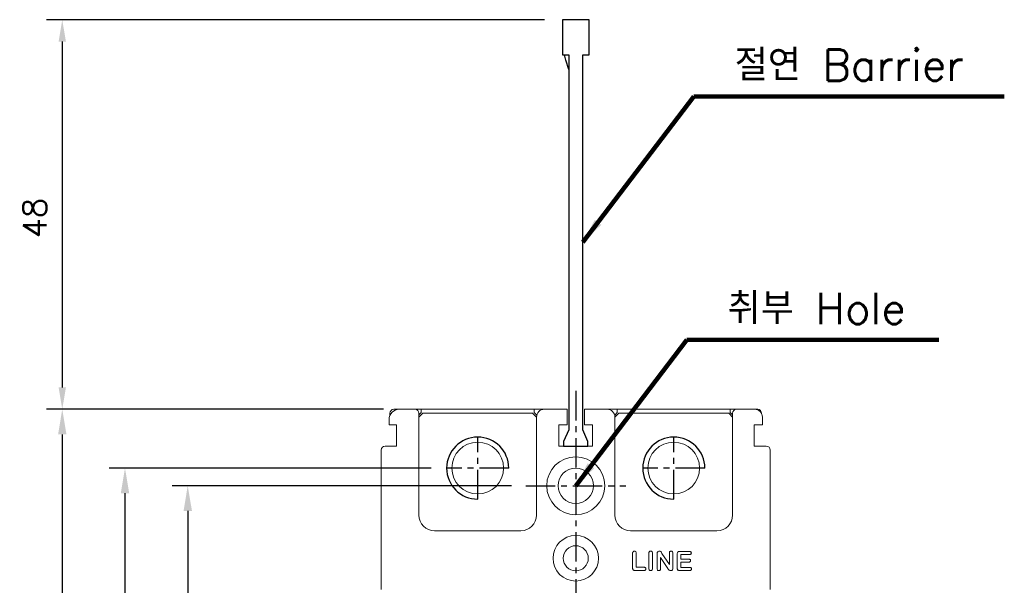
# Model space of a CAD drawing. Extents: x 2148 to 4086, y -907 to 1618.
# Tile 4 of 13: x 2681 to 2807, y 1383 to 1456. Entities that reach past the tile are written whole.
import ezdxf

# ---------------------------------------------------------------- set-up
doc = ezdxf.new("R2010")
doc.units = 0
doc.header["$LTSCALE"] = 3
doc.header["$MEASUREMENT"] = 0
doc.linetypes.add('CENTER', pattern=[2, 1.25, -0.25, 0.25, -0.25])
doc.layers.get('0').update_dxf_attribs({"linetype": 'CONTINUOUS'})
doc.layers.get('Defpoints').update_dxf_attribs({"linetype": 'CONTINUOUS'})
doc.layers.add('cen', color=1, linetype='CENTER')
doc.layers.add('di', color=3, linetype='CONTINUOUS')
doc.styles.add('KIM', font='ROMANS.shx', dxfattribs={"height": 5, "bigfont": 'GSG1.shx'})
doc.styles.get("Standard").update_dxf_attribs({"font": 'romans.shx', "height": 3, "bigfont": 'ghs.shx'})
doc.dimstyles.get("Standard").update_dxf_attribs({"dimtxt": 0.18, "dimasz": 0.18, "dimexe": 0.18, "dimexo": 0.0625, "dimgap": 0.09, "dimtad": 0, "dimtih": 1, "dimtoh": 1, "dimdec": 4, "dimzin": 0, "dimdsep": 46, "dimtxsty": 'Standard', "dimcen": 0.09, "dimadec": 0, "dimazin": 0, "dimtfac": 1, "dimtdec": 4, "dimtofl": 0, "dimtmove": 0, "dimatfit": 3, "dimfxl": 0, "dimtolj": 1, "dimtzin": 0, "dimarcsym": 0})
doc.dimstyles.new('STANDARD$0', dxfattribs={"dimtxt": 5, "dimasz": 5, "dimexe": 1, "dimexo": 2, "dimgap": 2, "dimtad": 1, "dimdec": 4, "dimzin": 12, "dimdsep": 46, "dimtxsty": 'KIM', "dimcen": -1, "dimdle": 0.1, "dimadec": 0, "dimazin": 0, "dimtfac": 1, "dimtdec": 4, "dimtmove": 0, "dimatfit": 3, "dimfxl": 0, "dimtolj": 1, "dimtzin": 0, "dimarcsym": 0})

# ---------------------------------------------------------------- blocks, each defined once
blk = doc.blocks.new('*D17')
at = {"layer": 'Defpoints', "color": 0}
for p in [(2735.69, 1398.41), (2694.67, 1283.41), (2735.69, 1283.41)]:
    blk.add_point(p, dxfattribs=at)
at = {"layer": 'di'}
for p, q in [((2733.69, 1398.41), (2692.67, 1398.41)), ((2694.67, 1395.21), (2694.67, 1286.61)), ((2733.69, 1283.41), (2692.67, 1283.41))]:
    blk.add_line(p, q, dxfattribs=at)
for points in [[(2694.14, 1395.21), (2695.21, 1395.21), (2694.67, 1398.41)], [(2694.14, 1286.61), (2695.21, 1286.61), (2694.67, 1283.41)]]:
    blk.add_solid(points, dxfattribs=at)
at = {"layer": 'di', "insert": (2691.17, 1340.91), "char_height": 3, "attachment_point": 5, "rotation": 90}
blk.add_mtext('\\A1;115', dxfattribs=at)
blk = doc.blocks.new('12323')
for p, q in [((3740.7, 1408.13), (3738.5, 1408.13)), ((3738.5, 1408.13), (3738.5, 1404.73)), ((3743, 1408.13), (3738.5, 1408.13)), ((3743, 1407.33), (3743, 1408.13)), ((3792.3, 1407.98), (3790.8, 1407.33)), ((3792.9, 1407.98), (3792.3, 1407.98)), ((3792.9, 1404.88), (3792.9, 1407.98)), ((3790.8, 1407.33), (3743, 1407.33)), ((3743, 1405.53), (3790.8, 1405.53)), ((3743, 1405.53), (3790.8, 1405.53)), ((3743, 1404.73), (3743, 1405.53)), ((3743.65, 1405.18), (3743, 1404.98)), ((3744.85, 1405.53), (3743.65, 1405.18)), ((3790.8, 1405.53), (3792.3, 1404.88)), ((3792.3, 1404.88), (3792.9, 1404.88)), ((3738.5, 1404.73), (3740.7, 1404.73)), ((3738.5, 1404.73), (3743, 1404.73))]:
    blk.add_line(p, q)
blk = doc.blocks.new('*D85')
at = {"layer": 'Defpoints', "color": 0}
for p in [(2750.15, 1455.61), (2686.67, 1405.91), (2728.95, 1405.91)]:
    blk.add_point(p, dxfattribs=at)
at = {"layer": 'di'}
for p, q in [((2748.15, 1455.61), (2684.67, 1455.61)), ((2686.67, 1452.81), (2686.67, 1408.71)), ((2726.95, 1405.91), (2684.67, 1405.91))]:
    blk.add_line(p, q, dxfattribs=at)
for points in [[(2686.21, 1452.81), (2687.14, 1452.81), (2686.67, 1455.61)], [(2686.21, 1408.71), (2687.14, 1408.71), (2686.67, 1405.91)]]:
    blk.add_solid(points, dxfattribs=at)
at = {"layer": 'di', "insert": (2683.17, 1430.31), "char_height": 3, "attachment_point": 5, "rotation": 90}
blk.add_mtext('\\A1;48', dxfattribs=at)
blk = doc.blocks.new('*D86')
at = {"layer": 'Defpoints', "color": 0}
for p in [(2745.97, 1396.16), (2702.67, 1285.66), (2745.78, 1285.66)]:
    blk.add_point(p, dxfattribs=at)
at = {"layer": 'di'}
for p, q in [((2743.97, 1396.16), (2700.67, 1396.16)), ((2702.67, 1392.96), (2702.67, 1288.86)), ((2743.78, 1285.66), (2700.67, 1285.66))]:
    blk.add_line(p, q, dxfattribs=at)
for points in [[(2702.14, 1392.96), (2703.21, 1392.96), (2702.67, 1396.16)], [(2702.14, 1288.86), (2703.21, 1288.86), (2702.67, 1285.66)]]:
    blk.add_solid(points, dxfattribs=at)
at = {"layer": 'di', "insert": (2699.17, 1340.91), "char_height": 3, "attachment_point": 5, "rotation": 90}
blk.add_mtext('\\A1;110.5', dxfattribs=at)
blk = doc.blocks.new('*D96')
at = {"layer": 'Defpoints', "color": 0}
for p in [(2729.65, 1405.91), (2686.67, 1275.91), (2729.65, 1275.91)]:
    blk.add_point(p, dxfattribs=at)
at = {"layer": 'di'}
for p, q in [((2727.65, 1405.91), (2684.67, 1405.91)), ((2686.67, 1402.71), (2686.67, 1279.11)), ((2727.65, 1275.91), (2684.67, 1275.91))]:
    blk.add_line(p, q, dxfattribs=at)
for points in [[(2686.14, 1402.71), (2687.21, 1402.71), (2686.67, 1405.91)], [(2686.14, 1279.11), (2687.21, 1279.11), (2686.67, 1275.91)]]:
    blk.add_solid(points, dxfattribs=at)
at = {"layer": 'di', "insert": (2683.17, 1340.91), "char_height": 3, "attachment_point": 5, "rotation": 90}
blk.add_mtext('\\A1;130', dxfattribs=at)

msp = doc.modelspace()

# ---------------------------------------------------------------- linework, layer by layer
at = {"color": 7, "linetype": 'Continuous', "lineweight": 15}
for p, q in [((2728.446, 1405.111), (2728.446, 1405.411)), ((2729.646, 1405.911), (2728.946, 1405.911)), ((2729.646, 1405.911), (2731.646, 1405.911)), ((2732.446, 1405.911), (2731.646, 1405.911)), ((2732.146, 1405.211), (2732.446, 1405.511)), ((2732.146, 1405.411), (2732.146, 1392.411)), ((2732.646, 1405.411), (2732.146, 1404.911)), ((2732.446, 1405.511), (2732.446, 1405.911)), ((2732.446, 1405.911), (2746.846, 1405.911)), ((2732.646, 1405.411), (2746.646, 1405.411)), ((2747.146, 1404.911), (2746.646, 1405.411)), ((2746.846, 1405.911), (2746.846, 1405.511)), ((2748.146, 1405.911), (2746.846, 1405.911)), ((2746.846, 1405.511), (2747.182, 1405.175)), ((2747.146, 1392.411), (2747.146, 1404.911)), ((2748.146, 1405.911), (2751.046, 1405.911)), ((2751.046, 1405.911), (2751.046, 1405.411)), ((2751.046, 1405.411), (2751.046, 1403.911)), ((2753.246, 1405.411), (2753.246, 1405.911)), ((2753.246, 1405.911), (2756.146, 1405.911)), ((2753.246, 1403.911), (2753.246, 1405.411)), ((2757.446, 1405.911), (2756.146, 1405.911)), ((2757.11, 1405.175), (2757.446, 1405.511)), ((2757.646, 1405.411), (2757.146, 1404.911)), ((2757.146, 1404.911), (2757.146, 1392.411)), ((2757.446, 1405.511), (2757.446, 1405.911)), ((2757.446, 1405.911), (2771.846, 1405.911)), ((2757.646, 1405.411), (2771.646, 1405.411)), ((2772.146, 1404.911), (2771.646, 1405.411)), ((2771.846, 1405.911), (2771.846, 1405.511)), ((2772.646, 1405.911), (2771.846, 1405.911)), ((2771.846, 1405.511), (2772.146, 1405.211)), ((2772.146, 1392.411), (2772.146, 1405.411)), ((2772.646, 1405.911), (2774.946, 1405.911)), ((2775.346, 1405.911), (2774.946, 1405.911)), ((2775.846, 1405.411), (2775.846, 1405.347)), ((2775.946, 1404.911), (2775.946, 1403.911)), ((2728.346, 1403.911), (2728.346, 1404.611)), ((2728.846, 1403.911), (2728.346, 1403.911)), ((2729.296, 1403.911), (2728.846, 1403.911)), ((2729.296, 1401.211), (2729.296, 1403.911)), ((2751.046, 1403.911), (2749.996, 1403.911)), ((2749.996, 1403.911), (2749.996, 1401.211)), ((2754.296, 1403.911), (2753.246, 1403.911)), ((2754.296, 1401.211), (2754.296, 1403.911)), ((2775.446, 1403.911), (2774.896, 1403.911)), ((2774.896, 1403.911), (2774.896, 1401.211)), ((2775.946, 1403.911), (2775.446, 1403.911)), ((2727.846, 1401.211), (2729.296, 1401.211)), ((2749.996, 1401.211), (2754.296, 1401.211)), ((2774.896, 1401.211), (2776.446, 1401.211)), ((2727.346, 1382.911), (2727.346, 1400.711)), ((2776.946, 1400.711), (2776.946, 1382.911)), ((2734.146, 1390.411), (2745.146, 1390.411)), ((2759.146, 1390.411), (2770.146, 1390.411)), ((2759.396, 1385.662), (2759.396, 1387.532)), ((2759.865, 1387.532), (2759.865, 1385.767)), ((2761.459, 1385.628), (2761.459, 1387.533)), ((2761.927, 1387.533), (2761.927, 1385.628)), ((2762.521, 1385.61), (2762.521, 1387.475)), ((2763.133, 1387.536), (2764.084, 1386.111)), ((2764.084, 1386.111), (2764.084, 1387.549)), ((2764.521, 1387.549), (2764.521, 1385.648)), ((2765.084, 1385.66), (2765.084, 1387.468)), ((2765.371, 1387.767), (2766.655, 1387.767)), ((2766.655, 1387.392), (2765.552, 1387.392)), ((2765.552, 1387.392), (2765.552, 1386.798)), ((2763.885, 1385.617), (2762.959, 1387.017)), ((2762.959, 1387.017), (2762.959, 1385.609)), ((2765.552, 1386.798), (2766.567, 1386.798)), ((2766.567, 1386.423), (2765.552, 1386.423)), ((2765.552, 1386.423), (2765.552, 1385.736)), ((2760.857, 1385.361), (2759.683, 1385.361)), ((2759.865, 1385.767), (2760.857, 1385.767)), ((2766.693, 1385.361), (2765.371, 1385.361)), ((2765.552, 1385.736), (2766.693, 1385.736))]:
    msp.add_line(p, q, dxfattribs=at)
for centre, radius in [((2739.646, 1398.411), 3.3), ((2764.646, 1398.411), 3.3), ((2752.146, 1396.161), 3.7), ((2752.146, 1396.161), 2.25), ((2752.146, 1386.911), 2.9), ((2752.146, 1386.911), 1.6)]:
    msp.add_circle(centre, radius, dxfattribs=at)
for centre, radius, start, end in [((2729.646, 1404.611), 1.3, 90, 180), ((2728.946, 1405.411), 0.5, 90, 180), ((2731.646, 1405.411), 0.5, 0, 90), ((2748.146, 1404.911), 1, 90, 180), ((2756.146, 1404.911), 1, 0, 90), ((2772.646, 1405.411), 0.5, 90, 180), ((2774.946, 1404.911), 1, 0, 90), ((2775.346, 1405.411), 0.5, 0, 90), ((2727.846, 1400.711), 0.5, 90, 180), ((2776.446, 1400.711), 0.5, 0, 90), ((2734.146, 1392.411), 2, 180, 270), ((2745.146, 1392.411), 2, 270, 0), ((2759.146, 1392.411), 2, 180, 270), ((2770.146, 1392.411), 2, 270, 0)]:
    msp.add_arc(centre, radius, start, end, dxfattribs=at)
for centre in [(2739.646, 1398.411), (2764.646, 1398.411)]:
    msp.add_arc(centre, 3.96, 0.00001, 270)
for points, knots in [([(2759.396, 1387.532), (2759.398, 1387.572), (2759.401, 1387.651), (2759.449, 1387.755), (2759.534, 1387.821), (2759.597, 1387.827), (2759.628, 1387.83)], [0, 0, 0, 0, 0.2808657, 0.5602219, 0.7799357, 1, 1, 1, 1]), ([(2759.628, 1387.83), (2759.668, 1387.825), (2759.749, 1387.814), (2759.855, 1387.701), (2759.861, 1387.596), (2759.865, 1387.532)], [0, 0, 0, 0, 0.2800274, 0.5596631, 1, 1, 1, 1]), ([(2761.459, 1387.533), (2761.46, 1387.573), (2761.464, 1387.652), (2761.512, 1387.756), (2761.596, 1387.82), (2761.659, 1387.827), (2761.691, 1387.83)], [0, 0, 0, 0, 0.28097965, 0.56029854, 0.78003972, 1, 1, 1, 1]), ([(2761.691, 1387.83), (2761.731, 1387.825), (2761.812, 1387.814), (2761.917, 1387.702), (2761.923, 1387.597), (2761.927, 1387.533)], [0, 0, 0, 0, 0.2800629, 0.5597271, 1, 1, 1, 1]), ([(2762.521, 1387.475), (2762.522, 1387.511), (2762.522, 1387.574), (2762.539, 1387.635), (2762.546, 1387.662)], [0, 0, 0, 0, 0.5602654, 1, 1, 1, 1]), ([(2762.546, 1387.662), (2762.561, 1387.688), (2762.589, 1387.741), (2762.676, 1387.809), (2762.752, 1387.822), (2762.799, 1387.83)], [0, 0, 0, 0, 0.2808633, 0.5617966, 1, 1, 1, 1]), ([(2762.799, 1387.83), (2762.843, 1387.824), (2762.933, 1387.814), (2763.044, 1387.693), (2763.099, 1387.596), (2763.133, 1387.536)], [0, 0, 0, 0, 0.2786181, 0.55805712, 1, 1, 1, 1]), ([(2764.084, 1387.549), (2764.085, 1387.587), (2764.088, 1387.662), (2764.132, 1387.76), (2764.211, 1387.821), (2764.27, 1387.827), (2764.3, 1387.83)], [0, 0, 0, 0, 0.281042, 0.5604216, 0.7799836, 1, 1, 1, 1]), ([(2764.3, 1387.83), (2764.338, 1387.825), (2764.414, 1387.816), (2764.512, 1387.708), (2764.517, 1387.61), (2764.521, 1387.549)], [0, 0, 0, 0, 0.2800912, 0.5595827, 1, 1, 1, 1]), ([(2765.084, 1387.468), (2765.085, 1387.513), (2765.088, 1387.603), (2765.154, 1387.718), (2765.265, 1387.763), (2765.336, 1387.766), (2765.371, 1387.767)], [0, 0, 0, 0, 0.28128453, 0.55877118, 0.77879412, 1, 1, 1, 1]), ([(2766.655, 1387.767), (2766.686, 1387.766), (2766.749, 1387.764), (2766.83, 1387.723), (2766.88, 1387.655), (2766.884, 1387.606), (2766.886, 1387.581)], [0, 0, 0, 0, 0.2809739, 0.5600561, 0.7799126, 1, 1, 1, 1]), ([(2766.886, 1387.581), (2766.882, 1387.549), (2766.875, 1387.485), (2766.788, 1387.4), (2766.705, 1387.395), (2766.655, 1387.392)], [0, 0, 0, 0, 0.2802534, 0.5598145, 1, 1, 1, 1]), ([(2766.567, 1386.798), (2766.598, 1386.797), (2766.66, 1386.795), (2766.739, 1386.753), (2766.784, 1386.685), (2766.788, 1386.637), (2766.79, 1386.612)], [0, 0, 0, 0, 0.280944, 0.5598538, 0.7797258, 1, 1, 1, 1]), ([(2766.79, 1386.612), (2766.787, 1386.581), (2766.78, 1386.519), (2766.698, 1386.433), (2766.617, 1386.427), (2766.567, 1386.423)], [0, 0, 0, 0, 0.2805961, 0.5603915, 1, 1, 1, 1]), ([(2759.683, 1385.361), (2759.638, 1385.363), (2759.548, 1385.367), (2759.437, 1385.443), (2759.4, 1385.557), (2759.398, 1385.627), (2759.396, 1385.662)], [0, 0, 0, 0, 0.2810175, 0.5580065, 0.7785846, 1, 1, 1, 1]), ([(2760.857, 1385.767), (2760.891, 1385.765), (2760.958, 1385.762), (2761.042, 1385.714), (2761.095, 1385.642), (2761.1, 1385.589), (2761.103, 1385.563)], [0, 0, 0, 0, 0.2806806, 0.5598421, 0.779818, 1, 1, 1, 1]), ([(2761.103, 1385.563), (2761.099, 1385.529), (2761.09, 1385.462), (2760.998, 1385.372), (2760.911, 1385.365), (2760.857, 1385.361)], [0, 0, 0, 0, 0.2801536, 0.5601596, 1, 1, 1, 1]), ([(2761.691, 1385.33), (2761.651, 1385.335), (2761.571, 1385.347), (2761.469, 1385.461), (2761.463, 1385.565), (2761.459, 1385.628)], [0, 0, 0, 0, 0.2795985, 0.5595392, 1, 1, 1, 1]), ([(2761.927, 1385.628), (2761.926, 1385.588), (2761.923, 1385.507), (2761.873, 1385.403), (2761.786, 1385.339), (2761.722, 1385.333), (2761.691, 1385.33)], [0, 0, 0, 0, 0.28088434, 0.56005393, 0.77983742, 1, 1, 1, 1]), ([(2762.74, 1385.33), (2762.702, 1385.335), (2762.627, 1385.345), (2762.532, 1385.453), (2762.525, 1385.55), (2762.521, 1385.61)], [0, 0, 0, 0, 0.2797316, 0.5593887, 1, 1, 1, 1]), ([(2762.959, 1385.609), (2762.957, 1385.571), (2762.954, 1385.496), (2762.907, 1385.4), (2762.828, 1385.339), (2762.769, 1385.333), (2762.74, 1385.33)], [0, 0, 0, 0, 0.28095779, 0.56032232, 0.78007924, 1, 1, 1, 1]), ([(2764.262, 1385.33), (2764.215, 1385.334), (2764.12, 1385.342), (2763.989, 1385.456), (2763.925, 1385.556), (2763.885, 1385.617)], [0, 0, 0, 0, 0.2793553, 0.5588475, 1, 1, 1, 1]), ([(2764.521, 1385.648), (2764.519, 1385.604), (2764.516, 1385.517), (2764.464, 1385.401), (2764.365, 1385.337), (2764.296, 1385.332), (2764.262, 1385.33)], [0, 0, 0, 0, 0.2809844, 0.5602282, 0.7796144, 1, 1, 1, 1]), ([(2765.371, 1385.361), (2765.326, 1385.363), (2765.236, 1385.366), (2765.125, 1385.442), (2765.088, 1385.555), (2765.085, 1385.625), (2765.084, 1385.66)], [0, 0, 0, 0, 0.28105427, 0.55804835, 0.77861302, 1, 1, 1, 1]), ([(2766.693, 1385.736), (2766.725, 1385.735), (2766.788, 1385.732), (2766.87, 1385.691), (2766.919, 1385.622), (2766.923, 1385.572), (2766.925, 1385.547)], [0, 0, 0, 0, 0.28102606, 0.56032645, 0.7799589, 1, 1, 1, 1]), ([(2766.925, 1385.547), (2766.921, 1385.515), (2766.913, 1385.452), (2766.825, 1385.37), (2766.743, 1385.364), (2766.693, 1385.361)], [0, 0, 0, 0, 0.27995452, 0.55964286, 1, 1, 1, 1])]:
    msp.add_open_spline(points, degree=3, knots=knots, dxfattribs=at)
at = {"layer": 'cen'}
for p, q in [((2752.146, 1408.248), (2752.146, 1306.235)), ((2739.646, 1394.451), (2739.646, 1402.371)), ((2764.646, 1394.451), (2764.646, 1402.371)), ((2743.606, 1398.411), (2735.686, 1398.411)), ((2743.606, 1398.411), (2735.686, 1398.411)), ((2768.606, 1398.411), (2760.686, 1398.411)), ((2745.777, 1396.161), (2758.515, 1396.161))]:
    msp.add_line(p, q, dxfattribs=at)

# ---------------------------------------------------------------- block references
at = {"layer": 'di', "rotation": 270}
msp.add_blockref('12323', (1345.721, 5194.109), dxfattribs=at)

# ---------------------------------------------------------------- texts
at = {"layer": 'di', "char_height": 4, "attachment_point": 7}
for s, insert in [('절연 Barrier', (2772.404, 1447.827)), ('취부 Hole', (2771.504, 1416.777))]:
    msp.add_mtext(s, dxfattribs=dict(at, insert=insert))

# ---------------------------------------------------------------- dimensions: what is measured, and where the dimension line sits
at = {"layer": 'di'}
dim = msp.add_linear_dim(base=(2686.672, 1405.911), p1=(2750.147, 1455.611), p2=(2728.946, 1405.911), angle=90, text='48', dimstyle='STANDARD$0', override={"dimtxt": 3, "dimasz": 2.8, "dimexe": 2, "dimdec": 2, "dimzin": 8, "dimtxsty": 'Standard', "dimcen": 0, "dimclrd": 256, "dimclre": 256, "dimclrt": 256, "dimadec": 2, "dimazin": 2, "dimtfac": 0.6, "dimtdec": 2, "dimtzin": 8, "dimlwd": 65535, "dimlwe": 65535, "dimarcsym": 1}, dxfattribs=at)
dim.commit()
dim.dimension.update_dxf_attribs({"geometry": '*D85', "text_midpoint": (2686.672, 1430.311), "dimtype": 160})
for base, p1, p2, picture, middle in [((2686.672, 1275.911), (2729.646, 1405.911), (2729.646, 1275.911), '*D96', (2686.672, 1340.911)), ((2694.672, 1283.411), (2735.686, 1398.411), (2735.686, 1283.411), '*D17', (2694.672, 1340.911)), ((2702.672, 1285.661), (2745.967, 1396.161), (2745.777, 1285.661), '*D86', (2702.672, 1340.911))]:
    dim = msp.add_linear_dim(base=base, p1=p1, p2=p2, angle=90, dimstyle='STANDARD$0', override={"dimtxt": 4, "dimasz": 3.2, "dimexe": 2, "dimdec": 2, "dimzin": 8, "dimtxsty": 'Standard', "dimcen": 0, "dimclrd": 256, "dimclre": 256, "dimclrt": 256, "dimadec": 2, "dimazin": 2, "dimtfac": 0.6, "dimtdec": 2, "dimtmove": 0, "dimtzin": 8, "dimlwd": 65535, "dimlwe": 65535, "dimarcsym": 1}, dxfattribs=at)
    dim.commit()
    dim.dimension.update_dxf_attribs({"geometry": picture, "text_midpoint": middle, "dimtype": 160})

# ---------------------------------------------------------------- leaders
at = {"layer": 'di', "annotation_type": 0, "has_hookline": 1, "hookline_direction": 0}
for points, text_width in [([(2753.046, 1427.211), (2767.204, 1445.827), (2770.404, 1445.827)], 34.387), ([(2752.146, 1396.161), (2766.304, 1414.777), (2769.504, 1414.777)], 26.946)]:
    msp.add_leader(points, dimstyle='Standard', override={"dimtxt": 4, "dimasz": 3.2, "dimexe": 2, "dimexo": 2, "dimgap": 2, "dimtad": 1, "dimtih": 0, "dimtoh": 0, "dimdec": 2, "dimzin": 8, "dimcen": 0, "dimclrd": 256, "dimclre": 256, "dimclrt": 256, "dimadec": 2, "dimazin": 2, "dimtfac": 0.6, "dimtdec": 2, "dimtofl": 1, "dimtzin": 8, "dimlwd": 65535, "dimlwe": 65535, "dimarcsym": 1}, dxfattribs=dict(at, text_width=text_width))

doc.saveas('drawing.dxf')
